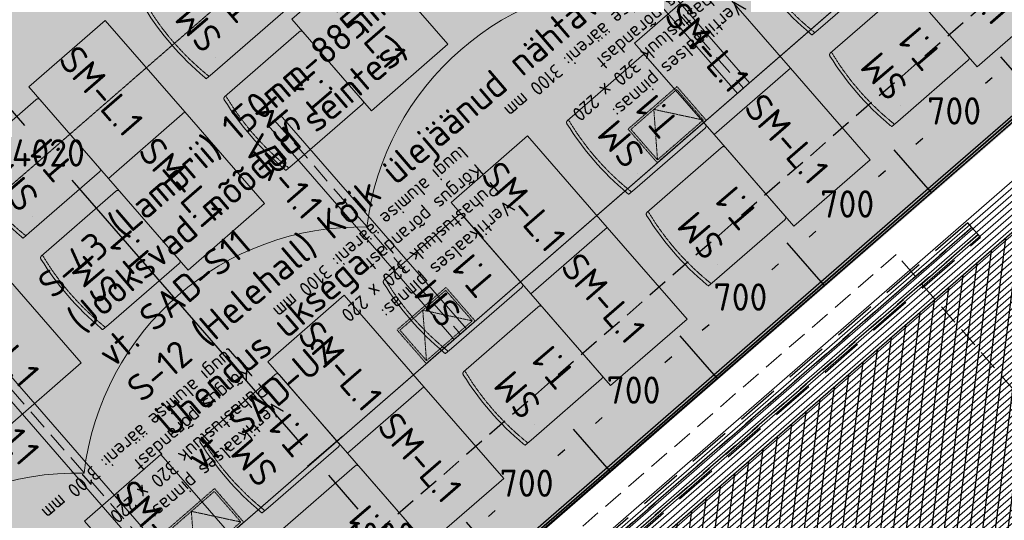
# Model space of a CAD drawing. Header units: millimetres. Extents: x 130528 to 177851, y 51760 to 113805.
# Tile 82 of 88: x 157236 to 162100, y 100348 to 102821. Entities that reach past the tile are written whole.
import ezdxf

# ---------------------------------------------------------------- set-up
doc = ezdxf.new("R2010")
doc.units = ezdxf.units.MM
for name, pattern in [('Center', [4, 2.5, -0.5, 0.5, -0.5]), ('Hidden', [4, 2, -2]), ('Hidden 100.00_ 50.00', [150, 100, -50]), ('Hidden Line', [317.5, 211.666667, -105.833333])]:
    doc.linetypes.add(name, pattern=pattern)
doc.layers.get('0').update_dxf_attribs({"true_color": 0x000000})
for name, color, linetype, true_color in [('_SA-KUJA', 1, 'Continuous', 0xff0000), ('_SA-KUJA_hatch', 7, 'Continuous', 0xffd9d9), ('_SA-PIIRE', 7, 'Continuous', 0x000000), ('_SA-SISUSTUS_abi', 7, 'Continuous', 0x7f4f3f), ('Default', 7, 'Continuous', 0x000000)]:
    doc.layers.add(name, color=color, linetype=linetype, true_color=true_color)
for name, color, linetype, lineweight, true_color in [('_SA-LAGI', 7, 'Continuous', 9, 0x5b5b5b), ('_SA-LAGI_DIM', 250, 'Continuous', 0, 0x333333), ('_SA-LAGI_eriosade seadmed', 7, 'Continuous', 5, 0x9900cc), ('_SA-LAGI_hatch', 7, 'Continuous', 5, 0x787878), ('_SA-PORAND', 7, 'Continuous', 9, 0x5b5b5b), ('_SA-PORAND_hatch', 254, 'Continuous', 9, 0xbebebe), ('_SA-SEIN', 250, 'Continuous', 30, 0x333333), ('_SA-SEIN_dim', 1, 'Continuous', 13, 0xff0000), ('_SA-SEIN_tekst', 250, 'Continuous', 0, 0x333333), ('_SA-SISUSTUS_lahtine', 7, 'Continuous', 18, 0x7f4f3f), ('_SA-TREPP_tekst', 7, 'Continuous', 0, 0x000000), ('_SA-VALGUSTUS', 20, 'Continuous', 13, 0xff3f00), ('_SA-VALGUSTUS_abi', 7, 'Center', 0, 0xff9f7f), ('_SA-VALGUSTUS_valgusgrupid', 240, 'Continuous', 9, 0xff003f)]:
    doc.layers.add(name, color=color, linetype=linetype, lineweight=lineweight, true_color=true_color)
doc.styles.add('DIN Pro Light-Light', font='txt')
doc.styles.add('DIN Pro Medium-Medium', font='txt')
doc.dimstyles.new('INP_100_DIM', dxfattribs={"dimtxt": 135, "dimasz": 100, "dimexe": 50, "dimexo": 0.5, "dimgap": 20, "dimtad": 0, "dimtih": 1, "dimtoh": 1, "dimdec": 0, "dimzin": 1, "dimdsep": 46, "dimtxsty": 'DIN Pro Light-Light', "dimcen": 2.5, "dimadec": 1, "dimazin": 1, "dimtfac": 1, "dimtdec": 4, "dimtix": 1, "dimtofl": 0, "dimtmove": 1, "dimatfit": 3, "dimfxl": 1, "dimtolj": 1, "dimtzin": 1, "dimarcsym": 0})

# ---------------------------------------------------------------- blocks, each defined once
blk = doc.blocks.new('Vertikaalne puhastusluuk 320 x 220')
at = {"layer": '_SA-LAGI_eriosade seadmed', "linetype": 'Hidden'}
for points in [[(-23.6, 271), (-265.1, 61.1), (-120.8, -105), (120.8, 105)], [(-24.6, 256.9), (-251, 60.1), (-119.8, -90.9), (106.6, 106)]]:
    blk.add_lwpolyline(points, close=True, dxfattribs=at)
blk.add_lwpolyline([(-24.6, 256.9), (-6.6, 7.5), (-251, 60.1)], dxfattribs=at)
blk = doc.blocks.new('VR-1.1')
at = {"color": 0, "linetype": 'Hidden 100.00_ 50.00', "lineweight": -2}
blk.add_line((97, -19), (1499, -19), dxfattribs=at)
at = {"color": 0, "lineweight": -2}
blk.add_lwpolyline([(97, -59), (97, 21), (1499, 21), (1499, -59)], close=True, dxfattribs=at)
at = {"color": 0, "lineweight": -2, "insert": (97, -102.5), "char_height": 135, "width": 1330.82, "attachment_point": 1, "style": 'DIN Pro Medium-Medium'}
blk.add_mtext('VR-1.1', dxfattribs=at)
blk = doc.blocks.new('*D26')
at = {"layer": '_SA-LAGI_DIM', "color": 0, "lineweight": -2}
for p, q in [((156058.7, 103679.5), (156021.3, 103647)), ((156124.6, 103604.3), (157260.5, 102297.7)), ((158630.8, 100721.3), (157494.9, 102028)), ((158696, 100645.5), (158658.7, 100613.1))]:
    blk.add_line(p, q, dxfattribs=at)
at = {"layer": '_SA-LAGI_DIM', "color": 0}
for points in [[(156137.2, 103615.3), (156112.1, 103593.4), (156059, 103679.8)], [(158618.2, 100710.4), (158643.4, 100732.3), (158696.4, 100645.9)]]:
    blk.add_solid(points, dxfattribs=at)
at = {"layer": 'Defpoints', "color": 0}
for p in [(156059, 103679.8), (158696.4, 100645.9), (158696.4, 100645.9)]:
    blk.add_point(p, dxfattribs=at)
at = {"layer": '_SA-LAGI_DIM', "color": 0, "insert": (157377.7, 102162.8), "char_height": 135, "attachment_point": 5, "style": 'DIN Pro Light-Light'}
blk.add_mtext('\\A1;4020', dxfattribs=at)
blk = doc.blocks.new('*D27')
at = {"layer": '_SA-LAGI_DIM', "color": 0, "lineweight": -2}
for p, q in [((158830.2, 100762.2), (158658.7, 100613.1)), ((158762, 100570.4), (158907.2, 100403.4)), ((159286.8, 99966.6), (159141.6, 100133.7)), ((159486.2, 100007.5), (159314.7, 99858.4))]:
    blk.add_line(p, q, dxfattribs=at)
at = {"layer": '_SA-LAGI_DIM', "color": 0}
for points in [[(158774.6, 100581.3), (158749.4, 100559.5), (158696.4, 100645.9)], [(159274.3, 99955.7), (159299.4, 99977.6), (159352.5, 99891.2)]]:
    blk.add_solid(points, dxfattribs=at)
at = {"layer": 'Defpoints', "color": 0}
for p in [(158830.6, 100762.5), (159486.6, 100007.8), (159352.5, 99891.2)]:
    blk.add_point(p, dxfattribs=at)
at = {"layer": '_SA-LAGI_DIM', "color": 0, "insert": (159024.4, 100268.5), "char_height": 135, "attachment_point": 5, "style": 'DIN Pro Light-Light'}
blk.add_mtext('\\A1;1000', dxfattribs=at)
blk = doc.blocks.new('SM-L.1')
at = {"color": 0, "lineweight": -2}
blk.add_lwpolyline([(-303.9, 0), (-303.9, -500), (296.1, -500), (296.1, 0)], close=True, dxfattribs=at)
at = {"color": 0, "linetype": 'ByBlock', "lineweight": -2, "extrusion": (0, 0, -1), "insert": (301.5, -176.7), "char_height": 135, "width": 1416.393, "attachment_point": 1, "text_direction": (-1, 0, 0), "style": 'DIN Pro Medium-Medium'}
blk.add_mtext('SM-L.1', dxfattribs=at)
blk = doc.blocks.new('SM-T.1')
at = {"color": 0, "lineweight": -2}
blk.add_line((-189.7, -122.2), (-190.8, -122.2), dxfattribs=at)
blk.add_lwpolyline([(-240.5, -519.5, 0.431685), (-229.3, -531.9), (221.7, -532.1), (222, -532.1), (222.2, -532.1), (222.5, -532.1), (222.8, -532.1), (223.1, -532), (223.4, -532), (223.7, -531.9), (223.9, -531.9), (224.2, -531.8), (224.5, -531.8), (224.8, -531.7), (225.1, -531.6), (225.3, -531.5), (225.6, -531.4), (225.9, -531.3), (226.2, -531.2), (226.4, -531), (226.7, -530.9), (226.9, -530.8), (227.2, -530.6), (227.5, -530.5), (227.7, -530.3), (227.9, -530.2), (228.2, -530), (228.4, -529.8), (228.6, -529.6), (228.9, -529.4), (229.1, -529.3), (229.3, -529.1), (229.5, -528.9), (229.7, -528.7), (229.9, -528.4), (233, -525), (233.1, -524.8), (233.2, -524.7), (233.2, -524.7), (233.2, -524.7), (233.2, -524.7), (233.2, -524.7), (233.2, -524.7), (233.2, -524.7), (233.2, -524.7), (233.2, -524.7), (233.2, -524.7), (233.2, -524.7), (233.2, -524.7), (233.2, -524.7), (233.2, -524.7), (233.2, -524.7), (233.2, -524.7), (233.2, -524.6), (233.2, -524.4), (233.4, -515.3), (233.6, -28.9), (233.6, -28.7), (233.6, -28.5), (233.5, -28.3), (233.5, -28), (233.5, -27.8), (233.4, -27.6), (233.4, -27.3), (233.3, -27.1), (233.3, -26.9), (233.2, -26.7), (233.1, -26.4), (233.1, -26.2), (233, -26), (232.9, -25.7), (232.8, -25.5), (232.7, -25.3), (232.6, -25.1), (232.5, -24.8), (232.4, -24.6), (232.3, -24.4), (232.2, -24.2), (232, -24), (231.9, -23.7), (231.8, -23.5), (231.6, -23.3), (231.5, -23.1), (231.3, -22.9), (231.1, -22.7), (231, -22.5), (230.8, -22.3), (230.6, -22.1), (230.5, -21.9), (230.3, -21.7), (230.1, -21.5), (229.9, -21.4), (229.7, -21.2), (229.5, -21), (229.3, -20.9), (229.1, -20.7), (228.9, -20.5), (228.7, -20.4), (228.5, -20.2), (228.3, -20.1), (228, -20), (227.8, -19.8), (227.6, -19.7), (227.4, -19.6), (227.1, -19.5), (226.9, -19.3), (226.7, -19.2), (226.5, -19.1), (226.2, -19), (226, -18.9), (225.7, -18.8), (225.5, -18.8), (225.3, -18.7), (225, -18.6), (224.8, -18.5), (224.6, -18.5), (224.3, -18.4), (224.1, -18.3), (223.8, -18.3), (223.6, -18.3), (223.4, -18.2), (195.4, -14), (167.4, -10.3), (139.5, -7.1), (111.6, -4.6), (83.8, -2.6), (56, -1.2), (28.3, -0.3), (0.6, 0), (-27.7, -0.3), (-56.2, -1.1), (-84.8, -2.5), (-113.6, -4.5), (-142.6, -7), (-171.8, -10.1), (-201.1, -13.8), (-230.6, -18), (-237.4, -19.2), (-239.1, -19.6), (-239.5, -19.7), (-239.7, -19.7), (-239.8, -19.8), (-240, -19.8), (-240, -19.8), (-240.1, -19.8), (-240.1, -19.9), (-240.1, -19.9), (-240.2, -19.9), (-240.2, -19.9), (-240.2, -19.9), (-240.2, -19.9), (-240.2, -19.9), (-240.2, -19.9), (-240.2, -19.9), (-240.2, -19.9), (-240.2, -19.9), (-240.2, -19.9), (-240.2, -19.9), (-240.2, -19.9), (-240.2, -19.9), (-240.3, -19.9), (-240.3, -19.9), (-240.3, -19.9), (-240.3, -19.9), (-240.3, -20), (-240.3, -20), (-240.3, -20), (-240.3, -20), (-240.3, -20), (-240.3, -20.5), (-240.5, -59)], format="xyb", close=True, dxfattribs=at)
blk.add_open_spline([(-240.5, -37.6), (-182.5, -27), (-64.7, -16.1), (54.8, -15.5), (173, -26.1), (233.6, -36.7)], degree=2, knots=[0.019398, 0.019398, 0.019398, 1, 2, 3, 3.984807, 3.984807, 3.984807], dxfattribs=at)
at = {"color": 0, "linetype": 'ByBlock', "lineweight": -2, "insert": (-140, -86.3), "char_height": 135, "width": 765.738, "attachment_point": 1, "rotation": 359.473, "style": 'DIN Pro Medium-Medium'}
blk.add_mtext('{\\fDIN Pro;SM}\\P{\\fDIN Pro;T.1}\\P', dxfattribs=at)
blk = doc.blocks.new('*D120')
at = {"layer": '_SA-SEIN_dim', "color": 0, "lineweight": -2}
for p, q in [((162780.4, 102903.5), (162611.4, 103097.7)), ((162568.8, 102994.3), (162535.1, 102964.9)), ((162191.7, 102665.8), (162225.4, 102695.2)), ((162252, 102444.3), (162083.4, 102637.8))]:
    blk.add_line(p, q, dxfattribs=at)
at = {"layer": '_SA-SEIN_dim', "color": 0}
for points in [[(162579.7, 102981.7), (162557.9, 103006.8), (162644.2, 103059.9)], [(162180.7, 102678.4), (162202.6, 102653.2), (162116.2, 102600.1)]]:
    blk.add_solid(points, dxfattribs=at)
at = {"layer": 'Defpoints', "color": 0}
for p in [(162644.2, 103059.9), (162780.8, 102903.1), (162252.3, 102443.9)]:
    blk.add_point(p, dxfattribs=at)
at = {"layer": '_SA-SEIN_dim', "color": 0, "insert": (162380.2, 102830), "char_height": 135, "attachment_point": 5, "style": 'DIN Pro Light-Light'}
blk.add_mtext('\\A1;700', dxfattribs=at)
blk = doc.blocks.new('*D121')
at = {"layer": '_SA-SEIN_dim', "color": 0, "lineweight": -2}
for p, q in [((162252, 102444.3), (162083.4, 102637.8)), ((162040.8, 102534.5), (162007.1, 102505.1)), ((161663.7, 102206), (161697.4, 102235.4)), ((161723.6, 101985), (161555.5, 102178))]:
    blk.add_line(p, q, dxfattribs=at)
at = {"layer": '_SA-SEIN_dim', "color": 0}
for points in [[(162051.8, 102521.9), (162029.9, 102547), (162116.2, 102600.1)], [(161652.8, 102218.6), (161674.7, 102193.4), (161588.3, 102140.3)]]:
    blk.add_solid(points, dxfattribs=at)
at = {"layer": 'Defpoints', "color": 0}
for p in [(162116.2, 102600.1), (162252.3, 102443.9), (161723.9, 101984.6)]:
    blk.add_point(p, dxfattribs=at)
at = {"layer": '_SA-SEIN_dim', "color": 0, "insert": (161852.3, 102370.2), "char_height": 135, "attachment_point": 5, "style": 'DIN Pro Light-Light'}
blk.add_mtext('\\A1;700', dxfattribs=at)
blk = doc.blocks.new('*D122')
at = {"layer": '_SA-SEIN_dim', "color": 0, "lineweight": -2}
for p, q in [((161723.6, 101985), (161555.5, 102178)), ((161512.9, 102074.6), (161479.2, 102045.3)), ((161135.8, 101746.2), (161169.5, 101775.6)), ((161195.2, 101525.7), (161027.5, 101718.2))]:
    blk.add_line(p, q, dxfattribs=at)
at = {"layer": '_SA-SEIN_dim', "color": 0}
for points in [[(161523.8, 102062.1), (161501.9, 102087.2), (161588.3, 102140.3)], [(161124.8, 101758.8), (161146.7, 101733.6), (161060.3, 101680.5)]]:
    blk.add_solid(points, dxfattribs=at)
at = {"layer": 'Defpoints', "color": 0}
for p in [(161588.3, 102140.3), (161723.9, 101984.6), (161195.5, 101525.3)]:
    blk.add_point(p, dxfattribs=at)
at = {"layer": '_SA-SEIN_dim', "color": 0, "insert": (161324.3, 101910.4), "char_height": 135, "attachment_point": 5, "style": 'DIN Pro Light-Light'}
blk.add_mtext('\\A1;700', dxfattribs=at)
blk = doc.blocks.new('*D123')
at = {"layer": '_SA-SEIN_dim', "color": 0, "lineweight": -2}
for p, q in [((161195.2, 101525.7), (161027.5, 101718.2)), ((160984.9, 101614.8), (160951.2, 101585.4)), ((160607.8, 101286.4), (160641.5, 101315.7)), ((160666.7, 101066.4), (160499.5, 101258.4))]:
    blk.add_line(p, q, dxfattribs=at)
at = {"layer": '_SA-SEIN_dim', "color": 0}
for points in [[(160995.9, 101602.3), (160974, 101627.4), (161060.3, 101680.5)], [(160596.8, 101298.9), (160618.7, 101273.8), (160532.4, 101220.7)]]:
    blk.add_solid(points, dxfattribs=at)
at = {"layer": 'Defpoints', "color": 0}
for p in [(161060.3, 101680.5), (161195.5, 101525.3), (160667, 101066.1)]:
    blk.add_point(p, dxfattribs=at)
at = {"layer": '_SA-SEIN_dim', "color": 0, "insert": (160796.4, 101450.6), "char_height": 135, "attachment_point": 5, "style": 'DIN Pro Light-Light'}
blk.add_mtext('\\A1;700', dxfattribs=at)
blk = doc.blocks.new('*D124')
at = {"layer": '_SA-SEIN_dim', "color": 0, "lineweight": -2}
for p, q in [((160666.7, 101066.4), (160499.5, 101258.4)), ((160457, 101155), (160423.2, 101125.6)), ((160079.8, 100826.5), (160113.6, 100855.9)), ((160138.3, 100607.2), (159971.6, 100798.6))]:
    blk.add_line(p, q, dxfattribs=at)
at = {"layer": '_SA-SEIN_dim', "color": 0}
for points in [[(160467.9, 101142.4), (160446, 101167.6), (160532.4, 101220.7)], [(160068.9, 100839.1), (160090.8, 100814), (160004.4, 100760.9)]]:
    blk.add_solid(points, dxfattribs=at)
at = {"layer": 'Defpoints', "color": 0}
for p in [(160532.4, 101220.7), (160667, 101066.1), (160138.6, 100606.8)]:
    blk.add_point(p, dxfattribs=at)
at = {"layer": '_SA-SEIN_dim', "color": 0, "insert": (160268.4, 100990.8), "char_height": 135, "attachment_point": 5, "style": 'DIN Pro Light-Light'}
blk.add_mtext('\\A1;700', dxfattribs=at)
blk = doc.blocks.new('*D125')
at = {"layer": '_SA-SEIN_dim', "color": 0, "lineweight": -2}
for p, q in [((160138.3, 100607.2), (159971.6, 100798.6)), ((159929, 100695.2), (159895.3, 100665.8)), ((159551.9, 100366.7), (159585.6, 100396.1)), ((159609.8, 100147.9), (159443.6, 100338.8))]:
    blk.add_line(p, q, dxfattribs=at)
at = {"layer": '_SA-SEIN_dim', "color": 0}
for points in [[(159940, 100682.6), (159918.1, 100707.8), (160004.4, 100760.9)], [(159540.9, 100379.3), (159562.8, 100354.2), (159476.5, 100301)]]:
    blk.add_solid(points, dxfattribs=at)
at = {"layer": 'Defpoints', "color": 0}
for p in [(160004.4, 100760.9), (160138.6, 100606.8), (159610.2, 100147.5)]:
    blk.add_point(p, dxfattribs=at)
at = {"layer": '_SA-SEIN_dim', "color": 0, "insert": (159740.4, 100531), "char_height": 135, "attachment_point": 5, "style": 'DIN Pro Light-Light'}
blk.add_mtext('\\A1;700', dxfattribs=at)

msp = doc.modelspace()

# ---------------------------------------------------------------- hatches: boundary and pattern name
at = {"layer": '_SA-KUJA_hatch'}
h = msp.add_hatch(dxfattribs=at)
h.set_pattern_fill('Hatch1', color=256, scale=500, angle=83, style=0, pattern_type=2)
h.set_pattern_definition([(83, (1e-11, 1e-11), (-62.034134, 7.616834), [])])
h.paths.add_polyline_path([(148347.2, 74278.5), (143709.5, 79613.6), (148301.5, 83605.3), (149407.2, 82333.3), (167451.3, 98018.8), (165365, 100418.8), (163182.7, 102929.2), (162277, 102142), (162402.1, 101998.1), (156212, 96617.2), (156999.3, 95711.5), (163189.3, 101092.5), (165758.3, 98137.2), (149525.6, 84026.2), (148419.8, 85298.2), (142016.6, 79732), (147441.5, 73491.3)], flags=0)
at = {"layer": '_SA-LAGI_hatch'}
h = msp.add_hatch(dxfattribs=at)
h.set_pattern_fill('Plus', color=256, scale=100, angle=41, style=0, pattern_type=2)
h.set_pattern_definition([(41, (-9.43, -8.2), (-65.605903, 75.47096), [25, -75]), (131, (8.2, -9.43), (-75.47096, -65.605903), [25, -75])])
h.paths.add_polyline_path([(152506.3, 101916.5), (156455.8, 97373.1), (164161.4, 104071.5), (161812.7, 106773.4), (161510.8, 106510.9), (161182.8, 106888.3), (161484.7, 107150.7), (160211.9, 108614.9)], flags=0)
h.paths.add_polyline_path([(153811.5, 101726), (156448.8, 98692.1), (162184.6, 103678.1), (159547.2, 106712)], flags=0)
h = msp.add_hatch(dxfattribs=at)
h.set_pattern_fill('Squares', color=256, scale=100, angle=41, style=0, pattern_type=2)
h.set_pattern_definition([(41, (3e-11, 1e-11), (-16.4014757, 18.8677395), [25, -25]), (131, (3e-11, 1e-11), (-18.8677395, -16.4014757), [25, -25])])
h.paths.add_polyline_path([(153811.5, 101726), (156448.8, 98692.1), (161573.3, 103146.7), (158935.9, 106180.6)], flags=0)
at = {"layer": '_SA-PORAND_hatch', "true_color": 0xf1f1e1}
msp.add_hatch(color=7, dxfattribs=at).paths.add_polyline_path([(152506.3, 101916.5), (156455.8, 97373.1), (163790.6, 103735.9), (159841.1, 108279.3)], flags=0)
at = {"layer": '_SA-PORAND_hatch', "true_color": 0xffbf00}
h = msp.add_hatch(dxfattribs=at)
h.set_pattern_fill('Hatch1', color=40, scale=200, angle=41, style=0, pattern_type=2)
h.set_pattern_definition([(41, (0, 0), (-16.4014757, 18.8677395), [])])
h.paths.add_polyline_path([(162215.4, 102088.4), (165305.4, 98533.7), (159177, 93206.3), (156086.9, 96761)], flags=0)

# ---------------------------------------------------------------- linework, layer by layer
at = {"layer": '_SA-KUJA', "color": 1, "true_color": 0xff0000}
msp.add_lwpolyline([(148347.2, 74278.5), (143709.5, 79613.6), (148301.5, 83605.3), (149407.2, 82333.3), (167451.3, 98018.8), (165365, 100418.8), (163182.7, 102929.2), (162277, 102142), (162402.1, 101998.1), (156212, 96617.2), (156999.3, 95711.5), (163189.3, 101092.5), (165758.3, 98137.2), (149525.6, 84026.2), (148419.8, 85298.2), (142016.6, 79732), (147441.5, 73491.3)], close=True, dxfattribs=at)
at = {"layer": '_SA-LAGI'}
for points in [[(152506.3, 101916.5), (156455.8, 97373.1), (164161.4, 104071.5), (161812.7, 106773.4), (161737.7, 106859.6), (160461.2, 108328.1), (160159.4, 108065.6), (159910, 108352.4)], [(153811.5, 101726), (156448.8, 98692.1), (162184.6, 103678.1), (159547.2, 106712)], [(158935.9, 106180.6), (161573.3, 103146.7), (156448.8, 98692.1), (153811.5, 101726)]]:
    msp.add_lwpolyline(points, close=True, dxfattribs=at)
at = {"layer": '_SA-PIIRE', "color": 9, "linetype": 'Hidden Line', "true_color": 0xbebebe}
for points in [[(157578, 98002.8), (161940.2, 101794.8), (161919.9, 101818.2), (157557.6, 98026.2)], [(157608.8, 97967.3), (161971, 101759.4), (161940.2, 101794.8), (157578, 98002.8)], [(157620.6, 97953.7), (161982.8, 101745.8), (161971, 101759.4), (157608.8, 97967.3)]]:
    msp.add_lwpolyline(points, dxfattribs=at)
at = {"layer": '_SA-PORAND'}
for points in [[(152499.8, 101924), (156449.3, 97380.7), (163784, 103743.5), (159834.6, 108286.8)], [(162215.4, 102088.4), (165305.4, 98533.7), (159177, 93206.3), (156086.9, 96761)]]:
    msp.add_lwpolyline(points, close=True, dxfattribs=at)
at = {"layer": '_SA-SEIN'}
for points in [[(162260.2, 102434.8), (162252.4, 102443.9), (161723.9, 101984.6), (161731.8, 101975.6)], [(162268.1, 102425.8), (162260.2, 102434.8), (161731.8, 101975.6), (161739.7, 101966.5)], [(161731.8, 101975.6), (161723.9, 101984.6), (161195.5, 101525.3), (161203.4, 101516.3)], [(161739.7, 101966.5), (161731.8, 101975.6), (161203.4, 101516.3), (161211.2, 101507.2)], [(161203.4, 101516.3), (161195.5, 101525.3), (160667, 101066.1), (160674.9, 101057)], [(161211.2, 101507.2), (161203.4, 101516.3), (160674.9, 101057), (160682.8, 101047.9)], [(160674.9, 101057), (160667, 101066.1), (160138.6, 100606.8), (160146.5, 100597.7)], [(160682.8, 101047.9), (160674.9, 101057), (160146.5, 100597.7), (160154.4, 100588.7)], [(160146.5, 100597.7), (160138.6, 100606.8), (159610.2, 100147.5), (159618, 100138.5)], [(160154.4, 100588.7), (160146.5, 100597.7), (159618, 100138.5), (159625.9, 100129.4)]]:
    msp.add_lwpolyline(points, close=True, dxfattribs=at)
at = {"layer": '_SA-SISUSTUS_abi', "linetype": 'Hidden 100.00_ 50.00'}
msp.add_line((163821.2, 104478.1), (156123.2, 97786.3), dxfattribs=at)
at = {"layer": '_SA-TREPP_tekst', "color": 1, "linetype": 'Hidden 100.00_ 50.00', "true_color": 0xff0000}
msp.add_lwpolyline([(143988.1, 78891.5), (165294.3, 97360.3), (161566.3, 101661.1), (140260, 83192.3)], close=True, dxfattribs=at)
at = {"layer": '_SA-VALGUSTUS_abi'}
msp.add_line((162186.7, 106343.2), (154481.1, 99644.8), dxfattribs=at)
at = {"layer": '_SA-VALGUSTUS_valgusgrupid', "extrusion": (0, 0, -1)}
for centre in [(-160318.9, 101632.9), (-158922.4, 100419.5), (-157524.1, 99203.9)]:
    msp.add_arc(centre, 1377.7, 6.7467, 91.2533, dxfattribs=at)

# ---------------------------------------------------------------- block references
at = {"layer": '_SA-SISUSTUS_lahtine', "rotation": 131.0234198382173}
for p in [(160978.2, 102913.6), (157986, 102697.6), (161371.8, 102460.8), (158379.6, 102244.8), (160072.5, 102126.4), (157080.3, 101910.3), (160466.2, 101673.5), (157474, 101457.5), (159166.9, 101339.1), (159560.5, 100886.3), (158261.2, 100551.8), (158654.9, 100099)]:
    msp.add_blockref('SM-T.1', p, dxfattribs=at)
at = {"layer": '_SA-SISUSTUS_lahtine', "xscale": -1, "rotation": 311.0000001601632}
for p in [(162144.6, 103145), (159152.4, 102928.9), (160845.3, 102810.5), (157853.1, 102594.4), (161238.9, 102357.7), (158246.7, 102141.6), (159939.6, 102023.2), (160333.3, 101570.4), (157341.1, 101354.4), (159034, 101236), (159427.6, 100783.1), (158128.3, 100448.7)]:
    msp.add_blockref('SM-L.1', p, dxfattribs=at)
at = {"layer": '_SA-VALGUSTUS', "rotation": 311.0000009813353}
for p in [(159842.5, 103626.2), (158443.9, 102410.9), (157045.3, 101195.7)]:
    msp.add_blockref('VR-1.1', p, dxfattribs=at)
at = {"layer": 'Default', "rotation": 180.0000000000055}
for p in [(160362.2, 102385.4), (159220.9, 101393.3), (158077.6, 100399.4)]:
    msp.add_blockref('Vertikaalne puhastusluuk 320 x 220', p, dxfattribs=at)

# ---------------------------------------------------------------- texts
at = {"layer": '_SA-LAGI_eriosade seadmed', "char_height": 70, "width": 2841.311, "attachment_point": 1, "rotation": 221, "style": 'DIN Pro Light-Light'}
for insert in [(160830.4, 102876.2, 30.1), (159689.1, 101884.1, 30.1), (158545.7, 100890.2, 30.1)]:
    msp.add_mtext('{\\fDIN Pro;Vertikaalses pinnas:}\\P{\\fDIN Pro;Puhastusluuk 320 x 220}\\P{\\fDIN Pro;Kõrgus põrandast}\\P{\\fDIN Pro;luugi alumise ääreni: 3100 mm}\\P', dxfattribs=dict(at, insert=insert))
at = {"layer": '_SA-SEIN_tekst', "insert": (157312.7, 101538.4), "char_height": 135, "width": 9274.426, "attachment_point": 1, "rotation": 40.6239, "style": 'DIN Pro Medium-Medium'}
msp.add_mtext('{\\fDIN Pro;S-43 (Lambrii) 150mm-885mm}\\P{\\fDIN Pro;(Jooksvad mõõdud seintes)}\\P{\\fDIN Pro;vt. SAD-S11}\\P{\\fDIN Pro;S-12 (Helehall) Kõik ülejäänud nähtavad seina pinnad}\\P{\\fDIN Pro;Ühendus uksega }\\P{\\fDIN Pro;vt. SAD-U2}\\P', dxfattribs=at)

# ---------------------------------------------------------------- dimensions: what is measured, and where the dimension line sits
at = {"layer": '_SA-LAGI_DIM'}
for base, p1, p2, picture, middle in [((158696.4, 100645.9), (156059, 103679.8), (158696.4, 100645.9), '*D26', (157377.7, 102162.8)), ((159352.5, 99891.2), (158830.6, 100762.5), (159486.6, 100007.8), '*D27', (159024.4, 100268.5))]:
    dim = msp.add_linear_dim(base=base, p1=p1, p2=p2, angle=131, dimstyle='INP_100_DIM', override={"dimtxt": 135, "dimasz": 100, "dimexe": 50, "dimexo": 0.5, "dimgap": 20, "dimdec": 0, "dimzin": 1, "dimtxsty": 'DIN Pro Light-Light', "dimsah": 0, "dimcen": 2.5, "dimadec": 1, "dimazin": 1, "dimtix": 0, "dimtmove": 0, "dimtzin": 1}, dxfattribs=at)
    dim.commit()
    dim.dimension.update_dxf_attribs({"geometry": picture, "text_midpoint": middle})
at = {"layer": '_SA-SEIN_dim'}
for base, p1, p2, picture, middle in [((162644.2, 103059.9), (162252.3, 102443.9), (162780.8, 102903.1), '*D120', (162380.2, 102830)), ((162116.2, 102600.1), (161723.9, 101984.6), (162252.3, 102443.9), '*D121', (161852.3, 102370.2)), ((161588.3, 102140.3), (161195.5, 101525.3), (161723.9, 101984.6), '*D122', (161324.3, 101910.4)), ((161060.3, 101680.5), (160667, 101066.1), (161195.5, 101525.3), '*D123', (160796.4, 101450.6)), ((160532.4, 101220.7), (160138.6, 100606.8), (160667, 101066.1), '*D124', (160268.4, 100990.8)), ((160004.4, 100760.9), (159610.2, 100147.5), (160138.6, 100606.8), '*D125', (159740.4, 100531))]:
    dim = msp.add_linear_dim(base=base, p1=p1, p2=p2, angle=41.0537, dimstyle='INP_100_DIM', override={"dimtxt": 135, "dimasz": 100, "dimexe": 50, "dimexo": 0.5, "dimgap": 20, "dimdec": 0, "dimzin": 1, "dimtxsty": 'DIN Pro Light-Light', "dimsah": 0, "dimcen": 2.5, "dimadec": 1, "dimazin": 1, "dimtix": 0, "dimtmove": 0, "dimtzin": 1}, dxfattribs=at)
    dim.commit()
    dim.dimension.update_dxf_attribs({"geometry": picture, "text_midpoint": middle})

doc.saveas('drawing.dxf')
